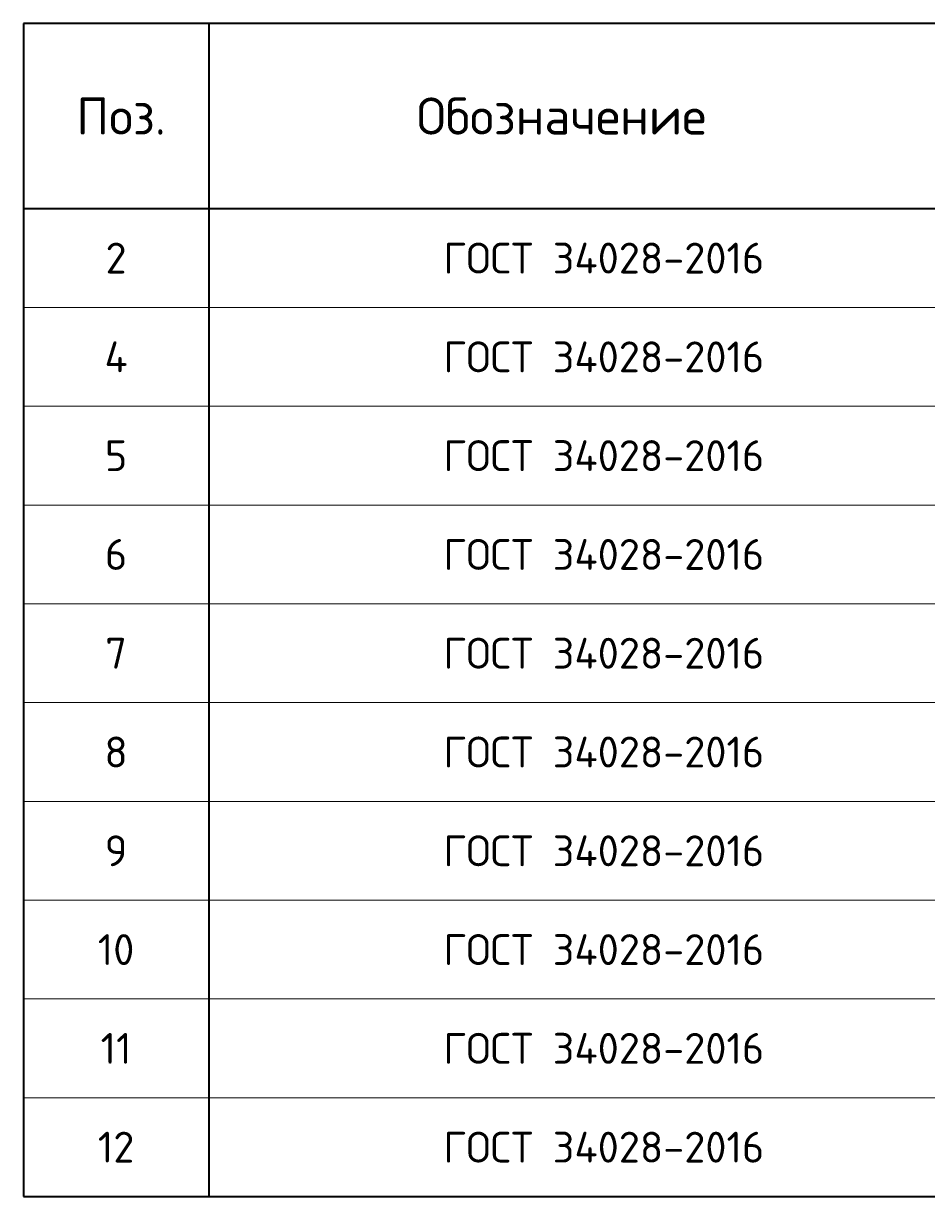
# Model space of a CAD drawing. Header units: millimetres. Extents: x 21019 to 29759, y 58110 to 63490.
# Tile 1 of 6: x 21032 to 22495, y 59030 to 60930. Entities that reach past the tile are written whole.
import ezdxf

# ---------------------------------------------------------------- set-up
doc = ezdxf.new("R2010")
doc.units = ezdxf.units.MM
doc.layers.add('Standard', color=7, linetype='Continuous', lineweight=25)
doc.styles.add('ISOCPEUR', font='ISOCPEUR')

msp = doc.modelspace()

# ---------------------------------------------------------------- linework, layer by layer
at = {"layer": 'Standard', "color": 7, "linetype": 'Continuous', "lineweight": 35, "transparency": 33554687}
for p, q in [((24732.2, 60929.6), (21032.2, 60929.6)), ((21032.2, 60929.6), (21032.2, 60629.6)), ((21332.2, 60929.6), (21332.2, 60629.6)), ((24732.2, 60629.6), (21032.2, 60629.6)), ((21032.2, 60629.6), (21032.2, 60469.6)), ((21332.2, 60629.6), (21332.2, 60469.6)), ((21032.2, 60469.6), (21032.2, 60309.6)), ((21332.2, 60469.6), (21332.2, 60309.6)), ((21032.2, 60309.6), (21032.2, 60149.6)), ((21332.2, 60309.6), (21332.2, 60149.6)), ((21032.2, 60149.6), (21032.2, 59989.6)), ((21332.2, 60149.6), (21332.2, 59989.6)), ((21032.2, 59989.6), (21032.2, 59829.6)), ((21332.2, 59989.6), (21332.2, 59829.6)), ((21032.2, 59829.6), (21032.2, 59669.6)), ((21332.2, 59829.6), (21332.2, 59669.6)), ((21032.2, 59669.6), (21032.2, 59509.6)), ((21332.2, 59669.6), (21332.2, 59509.6)), ((21032.2, 59509.6), (21032.2, 59349.6)), ((21332.2, 59509.6), (21332.2, 59349.6)), ((21032.2, 59349.6), (21032.2, 59189.6)), ((21332.2, 59349.6), (21332.2, 59189.6)), ((21032.2, 59189.6), (21032.2, 59029.6)), ((21332.2, 59189.6), (21332.2, 59029.6)), ((21032.2, 59029.6), (24732.2, 59029.6))]:
    msp.add_line(p, q, dxfattribs=at)
at = {"layer": 'Standard', "color": 7, "linetype": 'Continuous', "lineweight": 13, "transparency": 33554687}
for p, q in [((24732.2, 60469.6), (21032.2, 60469.6)), ((24732.2, 60309.6), (21032.2, 60309.6)), ((24732.2, 60149.6), (21032.2, 60149.6)), ((24732.2, 59989.6), (21032.2, 59989.6)), ((24732.2, 59829.6), (21032.2, 59829.6)), ((24732.2, 59669.6), (21032.2, 59669.6)), ((24732.2, 59509.6), (21032.2, 59509.6)), ((24732.2, 59349.6), (21032.2, 59349.6)), ((24732.2, 59189.6), (21032.2, 59189.6)), ((24732.2, 59029.6), (21032.2, 59029.6))]:
    msp.add_line(p, q, dxfattribs=at)

# ---------------------------------------------------------------- texts
at = {"layer": 'Standard', "color": 7, "linetype": 'Continuous', "lineweight": 35, "transparency": 33554687, "style": 'ISOCPEUR'}
for s, insert, char_height, width, attachment_point in [('\\A1;{\\fISOCPEUR|i0|b0;\\H60.000000;\\W1.000000;\\C7;Поз.}\\P', (21190.3, 60779.6), 12, 174.736, 5), ('\\A1;{\\fISOCPEUR|i0|b0;\\H60.000000;\\W1.000000;\\C7;Обозначение}\\P', (21903.7, 60779.6), 12, 500.255, 5), ('\\A1;{\\fISOCPEUR|i0|b0;\\H50.000000;\\W1.000000;\\C7;ГОСТ 34028-2016}\\P', (21712.2, 60549.6), 10, 549.083, 4), ('\\A1;{\\fISOCPEUR|i0|b0;\\H50.000000;\\W1.000000;\\C7;2}\\P', (21182.2, 60549.6), 10, 54.444, 5), ('\\A1;{\\fISOCPEUR|i0|b0;\\H50.000000;\\W1.000000;\\C7;ГОСТ 34028-2016}\\P', (21712.2, 60389.6), 10, 549.083, 4), ('\\A1;{\\fISOCPEUR|i0|b0;\\H50.000000;\\W1.000000;\\C7;4}\\P', (21182.2, 60389.6), 10, 60, 5), ('\\A1;{\\fISOCPEUR|i0|b0;\\H50.000000;\\W1.000000;\\C7;ГОСТ 34028-2016}\\P', (21712.2, 60229.6), 10, 549.083, 4), ('\\A1;{\\fISOCPEUR|i0|b0;\\H50.000000;\\W1.000000;\\C7;5}\\P', (21182.2, 60229.6), 10, 54.444, 5), ('\\A1;{\\fISOCPEUR|i0|b0;\\H50.000000;\\W1.000000;\\C7;ГОСТ 34028-2016}\\P', (21712.2, 60069.6), 10, 549.083, 4), ('\\A1;{\\fISOCPEUR|i0|b0;\\H50.000000;\\W1.000000;\\C7;6}\\P', (21182.2, 60069.6), 10, 54.444, 5), ('\\A1;{\\fISOCPEUR|i0|b0;\\H50.000000;\\W1.000000;\\C7;ГОСТ 34028-2016}\\P', (21712.2, 59909.6), 10, 549.083, 4), ('\\A1;{\\fISOCPEUR|i0|b0;\\H50.000000;\\W1.000000;\\C7;7}\\P', (21182.2, 59909.6), 10, 54.444, 5), ('\\A1;{\\fISOCPEUR|i0|b0;\\H50.000000;\\W1.000000;\\C7;ГОСТ 34028-2016}\\P', (21712.2, 59749.6), 10, 549.083, 4), ('\\A1;{\\fISOCPEUR|i0|b0;\\H50.000000;\\W1.000000;\\C7;8}\\P', (21182.2, 59749.6), 10, 54.444, 5), ('\\A1;{\\fISOCPEUR|i0|b0;\\H50.000000;\\W1.000000;\\C7;ГОСТ 34028-2016}\\P', (21712.2, 59589.6), 10, 549.083, 4), ('\\A1;{\\fISOCPEUR|i0|b0;\\H50.000000;\\W1.000000;\\C7;9}\\P', (21182.2, 59589.6), 10, 54.444, 5), ('\\A1;{\\fISOCPEUR|i0|b0;\\H50.000000;\\W1.000000;\\C7;ГОСТ 34028-2016}\\P', (21712.2, 59429.6), 10, 549.083, 4), ('\\A1;{\\fISOCPEUR|i0|b0;\\H50.000000;\\W1.000000;\\C7;10}\\P', (21182.2, 59429.6), 10, 78.75, 5), ('\\A1;{\\fISOCPEUR|i0|b0;\\H50.000000;\\W1.000000;\\C7;ГОСТ 34028-2016}\\P', (21712.2, 59269.6), 10, 549.083, 4), ('\\A1;{\\fISOCPEUR|i0|b0;\\H50.000000;\\W1.000000;\\C7;11}\\P', (21182.2, 59269.6), 10, 65.625, 5), ('\\A1;{\\fISOCPEUR|i0|b0;\\H50.000000;\\W1.000000;\\C7;ГОСТ 34028-2016}\\P', (21712.2, 59109.6), 10, 549.083, 4), ('\\A1;{\\fISOCPEUR|i0|b0;\\H50.000000;\\W1.000000;\\C7;12}\\P', (21182.2, 59109.6), 10, 78.75, 5)]:
    msp.add_mtext(s, dxfattribs=dict(at, insert=insert, char_height=char_height, width=width, attachment_point=attachment_point))

doc.saveas('drawing.dxf')
